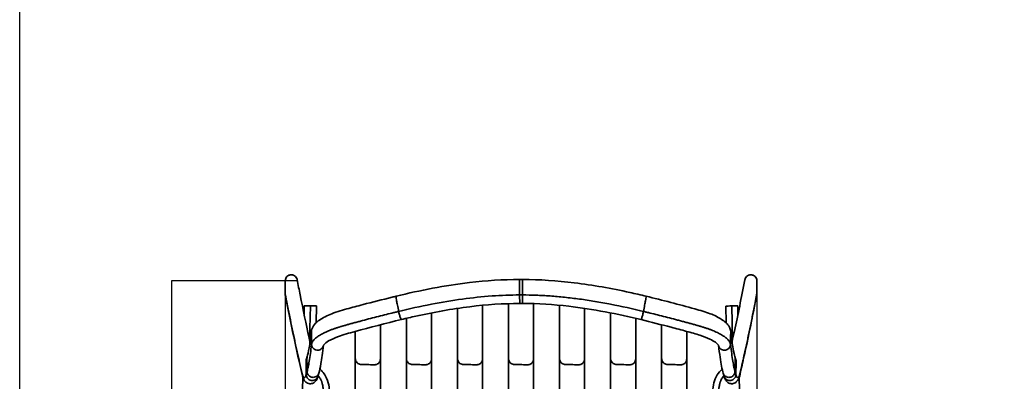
# Model space of a CAD drawing. Header units: millimetres. Extents: x -234 to 1726, y -356 to 1749.
# Tile 3 of 202: x -234 to 746, y 277 to 636. Entities that reach past the tile are written whole.
import ezdxf

# ---------------------------------------------------------------- set-up
doc = ezdxf.new("R2010")
doc.units = ezdxf.units.MM
doc.layers.add('QUOTE', color=252, linetype='Continuous')
doc.layers.add('Spigoli tangenti visibili(ISO)', color=7, linetype='Continuous', lineweight=35)
doc.layers.add('Spigoli visibili(ISO)', color=7, linetype='Continuous', lineweight=35)
doc.styles.get("Standard").update_dxf_attribs({"font": 'txt.shx', "height": 15})
doc.dimstyles.get("Standard").update_dxf_attribs({"dimtxt": 15, "dimasz": 0.18, "dimexe": 0.18, "dimexo": 0.0625, "dimgap": 0.091, "dimtad": 1, "dimtoh": 1, "dimdec": 0, "dimzin": 0, "dimdsep": 46, "dimtxsty": 'Standard', "dimblk": 'ARCHTICK', "dimcen": 0.09, "dimadec": 0, "dimazin": 0, "dimtfac": 1, "dimtdec": 0, "dimtofl": 0, "dimtmove": 0, "dimatfit": 3, "dimfxl": 1, "dimtolj": 1, "dimtzin": 0, "dimarcsym": 0})

# ---------------------------------------------------------------- blocks, each defined once
blk = doc.blocks.new('_ArchTick')
at = {"color": 0, "linetype": 'ByBlock', "const_width": 0.15}
blk.add_lwpolyline([(-0.5, -0.5), (0.5, 0.5)], dxfattribs=at)
blk = doc.blocks.new('*D12')
at = {"layer": 'Defpoints', "color": 0, "linetype": 'Continuous', "transparency": 16777216}
for p in [(42.61, 376.51), (-82.44, -144.51), (265.24, -144.51)]:
    blk.add_point(p, dxfattribs=at)
at = {"layer": 'QUOTE', "color": 0, "linetype": 'Continuous', "lineweight": -2, "transparency": 16777216}
for p, q in [((42.55, 376.51), (-82.62, 376.51)), ((-82.44, 376.51), (-82.44, -144.51)), ((265.18, -144.51), (-82.62, -144.51))]:
    blk.add_line(p, q, dxfattribs=at)
at = {"layer": 'QUOTE', "color": 0, "linetype": 'Continuous', "lineweight": -2, "transparency": 16777216, "xscale": 0.18, "yscale": 0.18, "zscale": 0.18}
for p, rotation in [((-82.44, 376.51), 90), ((-82.44, -144.51), 270)]:
    blk.add_blockref('_ArchTick', p, dxfattribs=dict(at, rotation=rotation))
at = {"layer": 'QUOTE', "color": 0, "linetype": 'Continuous', "lineweight": 18, "transparency": 16777216, "insert": (-97.53, 99.05), "char_height": 15, "attachment_point": 1, "rotation": 90}
blk.add_mtext('\\A1;521', dxfattribs=at)
blk = doc.blocks.new('*D13')
at = {"layer": 'Defpoints', "color": 0, "linetype": 'Continuous', "transparency": 16777216}
for p in [(30.61, 363.67), (499.87, 363.67), (499.87, -271.72)]:
    blk.add_point(p, dxfattribs=at)
at = {"layer": 'QUOTE', "color": 0, "linetype": 'Continuous', "lineweight": -2, "transparency": 16777216}
for p, q in [((30.61, 363.61), (30.61, -271.9)), ((499.87, 363.61), (499.87, -271.9)), ((30.61, -271.72), (499.87, -271.72))]:
    blk.add_line(p, q, dxfattribs=at)
at = {"layer": 'QUOTE', "color": 0, "linetype": 'Continuous', "lineweight": -2, "transparency": 16777216, "xscale": 0.18, "yscale": 0.18, "zscale": 0.18, "rotation": 180}
blk.add_blockref('_ArchTick', (30.61, -271.72), dxfattribs=at)
at = {"layer": 'QUOTE', "color": 0, "linetype": 'Continuous', "lineweight": -2, "transparency": 16777216, "xscale": 0.18, "yscale": 0.18, "zscale": 0.18}
blk.add_blockref('_ArchTick', (499.87, -271.72), dxfattribs=at)
at = {"layer": 'QUOTE', "color": 0, "linetype": 'Continuous', "lineweight": 18, "transparency": 16777216, "insert": (245.24, -256.63), "char_height": 15, "attachment_point": 1}
blk.add_mtext('\\A1;469', dxfattribs=at)

msp = doc.modelspace()

# ---------------------------------------------------------------- linework, layer by layer
at = {"layer": 'QUOTE'}
msp.add_lwpolyline([(-233.59, 1749.32), (1725.78, 1749.32), (1725.78, -355.87), (-233.59, -355.87)], close=True, dxfattribs=at)
at = {"layer": 'Spigoli tangenti visibili(ISO)'}
for p, q in [((263.85, 362.39), (266.63, 362.39)), ((277.73, 298.45), (277.73, 353.76)), ((55.6, 351.43), (54.88, 317.65)), ((55.6, 351.43), (55.6, 351.43)), ((176.13, 298.45), (176.13, 344.56)), ((226.93, 298.45), (226.93, 352.1)), ((328.53, 298.45), (328.53, 349.03)), ((475.6, 317.65), (474.88, 351.5)), ((379.33, 298.45), (379.33, 339.13)), ((125.33, 298.45), (125.33, 332.71)), ((430.13, 298.45), (430.13, 326.13)), ((51.4, 283.17), (52.36, 286.34)), ((478.12, 286.34), (479.08, 283.17))]:
    msp.add_line(p, q, dxfattribs=at)
for points, weights, knots in [([(263.85, 362.39), (263.85, 368.32), (263.85, 374.26), (263.85, 377.81), (263.96, 377.81)], [1, 1, 1, 0.788253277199, 0.882670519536], [0, 0, 0, 13, 13, 19.813792, 19.813792, 19.813792]), ([(266.63, 362.39), (266.63, 368.32), (266.63, 374.26), (266.63, 377.81), (266.73, 377.81)], [1, 1, 1, 0.788253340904, 0.882670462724], [0, 0, 0, 13, 13, 19.81379, 19.81379, 19.81379])]:
    msp.add_rational_spline(points, weights, degree=2, knots=knots, dxfattribs=at)
for points, knots in [([(30.61, 363.67), (31.29, 360.1), (32.79, 352.36), (35.12, 340.7), (37.57, 328.73), (39.62, 319.06), (41.25, 311.51), (42.48, 305.92), (43.71, 300.42), (44.74, 295.91), (45.56, 292.34), (46.18, 289.68), (46.69, 287.49), (47.1, 285.74), (47.33, 284.79), (47.47, 284.19), (47.53, 283.95), (47.59, 283.71), (47.65, 283.48), (47.71, 283.26), (47.8, 282.98), (47.9, 282.64), (48.02, 282.27), (48.14, 281.92), (48.26, 281.61), (48.39, 281.32), (48.51, 281.06), (48.63, 280.83), (48.76, 280.63), (48.92, 280.41), (49.13, 280.19), (49.38, 280.06), (49.63, 280.04), (49.88, 280.14), (50.13, 280.35), (50.39, 280.68), (50.64, 281.13), (50.89, 281.69), (51.15, 282.36), (51.32, 282.89), (51.4, 283.17)], [98.366027, 98.366027, 98.366027, 98.366027, 167.783172, 250.516574, 333.249976, 415.473371, 456.585068, 497.696765, 538.87592, 580.055074, 600.644652, 621.234229, 641.823806, 652.118595, 662.413384, 664.372104, 666.330824, 668.289543, 670.248263, 672.206983, 674.165703, 678.083143, 682.000583, 685.918023, 689.835463, 693.752903, 697.677268, 701.601633, 705.525998, 709.450364, 717.299094, 725.147825, 732.994051, 740.840277, 748.686503, 756.532729, 764.359992, 772.187255, 780.014518, 787.841781, 787.841781, 787.841781, 787.841781]), ([(479.08, 283.17), (479.25, 282.61), (479.59, 281.63), (480.09, 280.62), (480.6, 280.08), (481.02, 280.01), (481.35, 280.19), (481.6, 280.45), (481.85, 280.82), (482.05, 281.22), (482.22, 281.61), (482.34, 281.92), (482.46, 282.27), (482.58, 282.64), (482.7, 283.05), (482.81, 283.41), (482.89, 283.71), (482.95, 283.95), (483, 284.15), (483.04, 284.32), (483.16, 284.83), (483.38, 285.74), (483.68, 287.05), (483.99, 288.37), (484.4, 290.13), (484.82, 291.9), (485.23, 293.68), (485.54, 295.02), (485.84, 296.37), (486.25, 298.17), (486.77, 300.43), (487.28, 302.72), (487.69, 304.56), (488.1, 306.4), (488.61, 308.72), (489.43, 312.45), (490.45, 317.17), (491.68, 322.92), (492.91, 328.76), (494.13, 334.7), (495.36, 340.74), (496.59, 346.86), (497.82, 353.1), (498.92, 358.71), (499.6, 362.26), (499.87, 363.67)], [0, 0, 0, 0, 15.654526, 31.309052, 47.001504, 62.693956, 70.542687, 78.391417, 86.240148, 94.088878, 98.006318, 101.923758, 105.841198, 109.758638, 113.676078, 117.593517, 119.552237, 121.510957, 123.469677, 124.449037, 125.428397, 135.723186, 146.017974, 156.312763, 166.607552, 187.197129, 197.491918, 207.786706, 218.081495, 228.376284, 248.965861, 269.555438, 279.850227, 290.145016, 310.700864, 331.256713, 372.36841, 413.480108, 454.591805, 495.958506, 537.325207, 578.691908, 620.058609, 662.004402, 689.476201, 689.476201, 689.476201, 689.476201]), ([(143.48, 346.04), (143.06, 348.17), (142.65, 350.29), (142.24, 352.4), (141.96, 353.83), (141.69, 355.25), (141.42, 356.65), (141.35, 356.98), (141.29, 357.31), (141.22, 357.63), (141.04, 358.57), (140.89, 359.56), (140.87, 360.24), (140.85, 360.81), (140.92, 361.13), (141.05, 361.17)], [0, 0, 0, 0, 7.158481, 7.158481, 7.158481, 12.042931, 12.042931, 12.042931, 13.188977, 13.188977, 13.188977, 16.800027, 16.800027, 16.800027, 19.79551, 19.79551, 19.79551, 19.79551]), ([(143.48, 346.04), (154.28, 348.69), (175.38, 353.36), (206.4, 358.53), (235.73, 361.65), (254.7, 362.39), (263.85, 362.39)], [0, 0, 0, 0, 33.987834, 66.02166, 96.115108, 124.31874, 124.31874, 124.31874, 124.31874]), ([(264.1, 353.94), (264.1, 353.94), (264.09, 353.95), (264.09, 353.96), (264.07, 354.01), (264.05, 354.19), (264.03, 354.44), (264.01, 354.7), (263.99, 355.08), (263.97, 355.58), (263.93, 356.45), (263.9, 357.69), (263.88, 358.98), (263.86, 360.2), (263.85, 361.42), (263.85, 362.39)], [51.717939, 51.717939, 51.717939, 51.717939, 52.140405, 52.140405, 52.140405, 54.204835, 54.204835, 54.204835, 56.398555, 56.398555, 56.398555, 60.16064, 60.16064, 60.16064, 63.700012, 63.700012, 63.700012, 63.700012]), ([(266.88, 353.94), (266.87, 353.94), (266.87, 353.95), (266.87, 353.96), (266.85, 354.01), (266.83, 354.19), (266.81, 354.44), (266.79, 354.7), (266.77, 355.08), (266.75, 355.58), (266.71, 356.45), (266.68, 357.69), (266.66, 358.98), (266.64, 360.2), (266.63, 361.42), (266.63, 362.39)], [51.717946, 51.717946, 51.717946, 51.717946, 52.140405, 52.140405, 52.140405, 54.204835, 54.204835, 54.204835, 56.398555, 56.398555, 56.398555, 60.16064, 60.16064, 60.16064, 63.700012, 63.700012, 63.700012, 63.700012]), ([(266.63, 362.39), (271.13, 362.39), (280.29, 362.21), (294.28, 361.44), (308.71, 360.16), (323.59, 358.37), (338.88, 356.06), (360.14, 352.24), (376.2, 348.69), (387, 346.04)], [0, 0, 0, 0, 13.87031, 28.203631, 43.010052, 58.29708, 74.069779, 90.330905, 124.31874, 124.31874, 124.31874, 124.31874]), ([(387, 346.04), (387.42, 348.17), (387.83, 350.29), (388.24, 352.4), (388.52, 353.83), (388.79, 355.25), (389.06, 356.65), (389.13, 356.98), (389.19, 357.31), (389.26, 357.63), (389.44, 358.57), (389.6, 359.56), (389.67, 360.23), (389.72, 360.79), (389.71, 361.1), (389.63, 361.13)], [0, 0, 0, 0, 7.158481, 7.158481, 7.158481, 12.042931, 12.042931, 12.042931, 13.188977, 13.188977, 13.188977, 16.800027, 16.800027, 16.800027, 19.795427, 19.795427, 19.795427, 19.795427]), ([(56.8, 313.18), (56.88, 313.87), (57.33, 315.31), (58.86, 317.54), (61.28, 319.84), (64.57, 322.16), (68.64, 324.44), (72.62, 326.26), (76.1, 327.66), (78.81, 328.66), (81.16, 329.45), (83.1, 330.07), (84.28, 330.44), (85.33, 330.75), (86.1, 330.98), (86.87, 331.21), (87.66, 331.44), (88.46, 331.67), (89.56, 331.99), (90.96, 332.39), (92.66, 332.87), (94.42, 333.36), (96.21, 333.85), (98.05, 334.36), (99.91, 334.86), (102.45, 335.55), (107.02, 336.77), (113.62, 338.51), (121.55, 340.55), (129.3, 342.51), (135.51, 344.07), (140.19, 345.23), (142.41, 345.77), (143.48, 346.04)], [0, 0, 0, 0, 6.834496, 13.828838, 20.933957, 28.095789, 35.257621, 42.36274, 45.85991, 49.357081, 52.774329, 54.482953, 56.191578, 56.993465, 57.795352, 58.597239, 59.399126, 60.247537, 61.095947, 62.792768, 64.576093, 66.359418, 68.220034, 70.08065, 72.007449, 73.934249, 77.895292, 86.030671, 94.256326, 102.328338, 109.995546, 113.597958, 117.003902, 117.003902, 117.003902, 117.003902]), ([(146.31, 337.96), (146.28, 337.96), (146.26, 337.96), (146.23, 337.97), (146.13, 338), (146, 338.17), (145.86, 338.39), (145.71, 338.64), (145.54, 338.99), (145.35, 339.47), (145.01, 340.29), (144.61, 341.49), (144.26, 342.73), (143.94, 343.91), (143.66, 345.09), (143.48, 346.04)], [51.645759, 51.645759, 51.645759, 51.645759, 52.140405, 52.140405, 52.140405, 54.204835, 54.204835, 54.204835, 56.398555, 56.398555, 56.398555, 60.16064, 60.16064, 60.16064, 63.700012, 63.700012, 63.700012, 63.700012]), ([(384.66, 337.84), (384.67, 337.84), (384.69, 337.84), (384.7, 337.85), (384.77, 337.9), (384.86, 338.07), (384.97, 338.31), (385.07, 338.56), (385.21, 338.93), (385.36, 339.42), (385.63, 340.25), (385.96, 341.46), (386.27, 342.72), (386.56, 343.9), (386.82, 345.09), (387, 346.04)], [51.645427, 51.645427, 51.645427, 51.645427, 52.140405, 52.140405, 52.140405, 54.204835, 54.204835, 54.204835, 56.398555, 56.398555, 56.398555, 60.16064, 60.16064, 60.16064, 63.700012, 63.700012, 63.700012, 63.700012]), ([(387, 346.04), (388.07, 345.77), (390.29, 345.23), (394.97, 344.07), (401.18, 342.51), (408.93, 340.55), (415.54, 338.84), (420.86, 337.45), (424.8, 336.41), (428.66, 335.38), (431.8, 334.53), (434.27, 333.85), (436.06, 333.36), (437.82, 332.87), (439.52, 332.39), (441.2, 331.91), (442.55, 331.52), (443.61, 331.21), (444.38, 330.98), (445.15, 330.75), (446.2, 330.44), (447.38, 330.07), (448.84, 329.61), (450.25, 329.14), (452.12, 328.49), (454.38, 327.66), (456.98, 326.61), (459.44, 325.54), (461.74, 324.43), (463.87, 323.3), (466.46, 321.77), (469.2, 319.84), (471.62, 317.54), (473.15, 315.31), (473.6, 313.87), (473.68, 313.18)], [0, 0, 0, 0, 3.405944, 7.008356, 14.675564, 22.747576, 30.973231, 35.06702, 39.10861, 43.069653, 46.923253, 48.783868, 50.644484, 52.427809, 54.211135, 55.907955, 57.604776, 58.406663, 59.20855, 60.010437, 60.812325, 62.520949, 64.229573, 65.938197, 67.646821, 71.143992, 74.641162, 78.193722, 81.746281, 85.327197, 88.908113, 96.069945, 103.175064, 110.169406, 117.003902, 117.003902, 117.003902, 117.003902]), ([(56.8, 313.18), (56.77, 315.46), (56.73, 317.74), (56.7, 319.99), (56.67, 321.53), (56.65, 323.05), (56.63, 324.55), (56.62, 324.9), (56.62, 325.25), (56.61, 325.6), (56.61, 325.83), (56.62, 326.07), (56.65, 326.32)], [0, 0, 0, 0, 7.158481, 7.158481, 7.158481, 12.042931, 12.042931, 12.042931, 13.188977, 13.188977, 13.188977, 14.030458, 14.030458, 14.030458, 14.030458]), ([(473.68, 313.18), (473.71, 315.46), (473.75, 317.74), (473.78, 319.99), (473.81, 321.53), (473.83, 323.05), (473.85, 324.55), (473.86, 324.9), (473.86, 325.25), (473.87, 325.6), (473.87, 325.83), (473.86, 326.07), (473.83, 326.32)], [0, 0, 0, 0, 7.158481, 7.158481, 7.158481, 12.042931, 12.042931, 12.042931, 13.188977, 13.188977, 13.188977, 14.029519, 14.029519, 14.029519, 14.029519]), ([(52.36, 286.34), (52.71, 287.52), (53.43, 290.4), (54.53, 296.33), (55.65, 303.84), (56.42, 309.9), (56.8, 313.18)], [0, 0, 0, 0, 32.641159, 65.321034, 98.00091, 130.642069, 130.642069, 130.642069, 130.642069]), ([(68.73, 312.37), (68.6, 311.62), (68.31, 310.83), (67.82, 310.11), (67.13, 309.1), (66.05, 308.3), (64.92, 307.89), (64.25, 307.65), (63.57, 307.54), (62.95, 307.53), (62.29, 307.51), (61.59, 307.6), (60.89, 307.83), (59.7, 308.21), (58.56, 309.02), (57.83, 310.05), (57.14, 311.03), (56.82, 312.17), (56.8, 313.18)], [46.140898, 46.140898, 46.140898, 46.140898, 48.650033, 48.650033, 48.650033, 52.140405, 52.140405, 52.140405, 54.204835, 54.204835, 54.204835, 56.398555, 56.398555, 56.398555, 60.16064, 60.16064, 60.16064, 63.700012, 63.700012, 63.700012, 63.700012]), ([(461.75, 312.39), (461.85, 311.58), (462.14, 310.7), (462.68, 309.92), (463.37, 308.92), (464.45, 308.14), (465.58, 307.75), (466.24, 307.52), (466.92, 307.42), (467.54, 307.42), (468.2, 307.42), (468.9, 307.52), (469.59, 307.76), (470.78, 308.16), (471.92, 308.99), (472.65, 310.04), (473.34, 311.02), (473.66, 312.17), (473.68, 313.18)], [45.886756, 45.886756, 45.886756, 45.886756, 48.650033, 48.650033, 48.650033, 52.140405, 52.140405, 52.140405, 54.204835, 54.204835, 54.204835, 56.398555, 56.398555, 56.398555, 60.16064, 60.16064, 60.16064, 63.700012, 63.700012, 63.700012, 63.700012]), ([(473.68, 313.18), (474.06, 309.9), (474.83, 303.84), (475.95, 296.33), (477.05, 290.4), (477.77, 287.52), (478.12, 286.34)], [0, 0, 0, 0, 32.641159, 65.321034, 98.00091, 130.642069, 130.642069, 130.642069, 130.642069]), ([(51.4, 283.17), (51.38, 285.55), (51.36, 287.92), (51.34, 290.26), (51.33, 291.86), (51.32, 293.44), (51.3, 295), (51.3, 295.37), (51.3, 295.73), (51.3, 296.1), (51.29, 296.65), (51.37, 297.26), (51.55, 297.86)], [0, 0, 0, 0, 7.158481, 7.158481, 7.158481, 12.042931, 12.042931, 12.042931, 13.188977, 13.188977, 13.188977, 15.101628, 15.101628, 15.101628, 15.101628]), ([(52.36, 286.34), (52.34, 288.72), (52.32, 291.09), (52.3, 293.43), (52.28, 295.03), (52.27, 296.61), (52.26, 298.17), (52.26, 298.54), (52.25, 298.9), (52.25, 299.27), (52.24, 299.82), (52.32, 300.43), (52.51, 301.03)], [0, 0, 0, 0, 7.158481, 7.158481, 7.158481, 12.042931, 12.042931, 12.042931, 13.188977, 13.188977, 13.188977, 15.101658, 15.101658, 15.101658, 15.101658]), ([(100.34, 299.07), (100.35, 297.99), (100.68, 296.78), (101.43, 295.76), (102.21, 294.69), (103.42, 293.88), (104.68, 293.53), (105.17, 293.39), (105.66, 293.32), (106.14, 293.31), (107.56, 293.26), (108.92, 293.21), (110.24, 293.17), (112.59, 293.1), (114.8, 293.02), (117.06, 292.95), (117.75, 292.93), (118.43, 292.91), (119.13, 292.88), (120.18, 292.85), (121.43, 293.1), (122.53, 293.77), (123.63, 294.43), (124.51, 295.5), (124.95, 296.62), (125.2, 297.24), (125.31, 297.87), (125.33, 298.45)], [32.073238, 32.073238, 32.073238, 32.073238, 35.747144, 35.747144, 35.747144, 39.584094, 39.584094, 39.584094, 41.085249, 41.085249, 41.085249, 45.094543, 45.094543, 45.094543, 52.283457, 52.283457, 52.283457, 54.463986, 54.463986, 54.463986, 58.074766, 58.074766, 58.074766, 61.681514, 61.681514, 61.681514, 63.700012, 63.700012, 63.700012, 63.700012]), ([(151.14, 299.07), (151.15, 297.99), (151.48, 296.78), (152.23, 295.76), (153.01, 294.69), (154.22, 293.88), (155.48, 293.53), (155.97, 293.39), (156.46, 293.32), (156.94, 293.31), (158.36, 293.26), (159.72, 293.21), (161.04, 293.17), (163.39, 293.1), (165.6, 293.02), (167.86, 292.95), (168.55, 292.93), (169.23, 292.91), (169.93, 292.88), (170.98, 292.85), (172.23, 293.1), (173.33, 293.77), (174.43, 294.43), (175.31, 295.5), (175.75, 296.62), (176, 297.24), (176.11, 297.87), (176.13, 298.45)], [32.073238, 32.073238, 32.073238, 32.073238, 35.747144, 35.747144, 35.747144, 39.584094, 39.584094, 39.584094, 41.085249, 41.085249, 41.085249, 45.094543, 45.094543, 45.094543, 52.283457, 52.283457, 52.283457, 54.463986, 54.463986, 54.463986, 58.074766, 58.074766, 58.074766, 61.681514, 61.681514, 61.681514, 63.700012, 63.700012, 63.700012, 63.700012]), ([(201.94, 299.07), (201.95, 297.99), (202.28, 296.78), (203.03, 295.76), (203.81, 294.69), (205.02, 293.88), (206.28, 293.53), (206.77, 293.39), (207.26, 293.32), (207.74, 293.31), (209.16, 293.26), (210.52, 293.21), (211.84, 293.17), (214.19, 293.1), (216.4, 293.02), (218.66, 292.95), (219.35, 292.93), (220.03, 292.91), (220.73, 292.88), (221.78, 292.85), (223.03, 293.1), (224.13, 293.77), (225.23, 294.43), (226.11, 295.5), (226.55, 296.62), (226.8, 297.24), (226.91, 297.87), (226.93, 298.45)], [32.073238, 32.073238, 32.073238, 32.073238, 35.747144, 35.747144, 35.747144, 39.584094, 39.584094, 39.584094, 41.085249, 41.085249, 41.085249, 45.094543, 45.094543, 45.094543, 52.283457, 52.283457, 52.283457, 54.463986, 54.463986, 54.463986, 58.074766, 58.074766, 58.074766, 61.681514, 61.681514, 61.681514, 63.700012, 63.700012, 63.700012, 63.700012]), ([(252.74, 299.07), (252.75, 297.99), (253.08, 296.78), (253.83, 295.76), (254.61, 294.69), (255.82, 293.88), (257.08, 293.53), (257.57, 293.39), (258.06, 293.32), (258.54, 293.31), (259.96, 293.26), (261.32, 293.21), (262.64, 293.17), (264.99, 293.1), (267.2, 293.02), (269.46, 292.95), (270.15, 292.93), (270.83, 292.91), (271.53, 292.88), (272.58, 292.85), (273.83, 293.1), (274.93, 293.77), (276.03, 294.43), (276.91, 295.5), (277.35, 296.62), (277.6, 297.24), (277.71, 297.87), (277.73, 298.45)], [32.073238, 32.073238, 32.073238, 32.073238, 35.747144, 35.747144, 35.747144, 39.584094, 39.584094, 39.584094, 41.085249, 41.085249, 41.085249, 45.094543, 45.094543, 45.094543, 52.283457, 52.283457, 52.283457, 54.463986, 54.463986, 54.463986, 58.074766, 58.074766, 58.074766, 61.681514, 61.681514, 61.681514, 63.700012, 63.700012, 63.700012, 63.700012]), ([(303.54, 299.07), (303.55, 297.99), (303.88, 296.78), (304.63, 295.76), (305.41, 294.69), (306.62, 293.88), (307.88, 293.53), (308.37, 293.39), (308.86, 293.32), (309.34, 293.31), (310.76, 293.26), (312.12, 293.21), (313.44, 293.17), (315.79, 293.1), (318, 293.02), (320.26, 292.95), (320.95, 292.93), (321.63, 292.91), (322.33, 292.88), (323.38, 292.85), (324.63, 293.1), (325.73, 293.77), (326.83, 294.43), (327.71, 295.5), (328.15, 296.62), (328.4, 297.24), (328.51, 297.87), (328.53, 298.45)], [32.073238, 32.073238, 32.073238, 32.073238, 35.747144, 35.747144, 35.747144, 39.584094, 39.584094, 39.584094, 41.085249, 41.085249, 41.085249, 45.094543, 45.094543, 45.094543, 52.283457, 52.283457, 52.283457, 54.463986, 54.463986, 54.463986, 58.074766, 58.074766, 58.074766, 61.681514, 61.681514, 61.681514, 63.700012, 63.700012, 63.700012, 63.700012]), ([(354.34, 299.07), (354.35, 297.99), (354.68, 296.78), (355.43, 295.76), (356.21, 294.69), (357.42, 293.88), (358.68, 293.53), (359.17, 293.39), (359.66, 293.32), (360.14, 293.31), (361.56, 293.26), (362.92, 293.21), (364.24, 293.17), (366.59, 293.1), (368.8, 293.02), (371.06, 292.95), (371.75, 292.93), (372.43, 292.91), (373.13, 292.88), (374.18, 292.85), (375.43, 293.1), (376.53, 293.77), (377.63, 294.43), (378.51, 295.5), (378.95, 296.62), (379.2, 297.24), (379.31, 297.87), (379.33, 298.45)], [32.073238, 32.073238, 32.073238, 32.073238, 35.747144, 35.747144, 35.747144, 39.584094, 39.584094, 39.584094, 41.085249, 41.085249, 41.085249, 45.094543, 45.094543, 45.094543, 52.283457, 52.283457, 52.283457, 54.463986, 54.463986, 54.463986, 58.074766, 58.074766, 58.074766, 61.681514, 61.681514, 61.681514, 63.700012, 63.700012, 63.700012, 63.700012]), ([(405.14, 299.07), (405.15, 297.99), (405.48, 296.78), (406.23, 295.76), (407.01, 294.69), (408.22, 293.88), (409.48, 293.53), (409.97, 293.39), (410.46, 293.32), (410.94, 293.31), (412.36, 293.26), (413.72, 293.21), (415.04, 293.17), (417.39, 293.1), (419.6, 293.02), (421.86, 292.95), (422.55, 292.93), (423.23, 292.91), (423.93, 292.88), (424.98, 292.85), (426.23, 293.1), (427.33, 293.77), (428.43, 294.43), (429.31, 295.5), (429.75, 296.62), (430, 297.24), (430.11, 297.87), (430.13, 298.45)], [32.073238, 32.073238, 32.073238, 32.073238, 35.747144, 35.747144, 35.747144, 39.584094, 39.584094, 39.584094, 41.085249, 41.085249, 41.085249, 45.094543, 45.094543, 45.094543, 52.283457, 52.283457, 52.283457, 54.463986, 54.463986, 54.463986, 58.074766, 58.074766, 58.074766, 61.681514, 61.681514, 61.681514, 63.700012, 63.700012, 63.700012, 63.700012]), ([(478.12, 286.34), (478.14, 288.72), (478.16, 291.09), (478.18, 293.43), (478.2, 295.03), (478.21, 296.61), (478.22, 298.17), (478.22, 298.54), (478.23, 298.9), (478.23, 299.27), (478.23, 299.82), (478.16, 300.43), (477.97, 301.03)], [0, 0, 0, 0, 7.158481, 7.158481, 7.158481, 12.042931, 12.042931, 12.042931, 13.188977, 13.188977, 13.188977, 15.101783, 15.101783, 15.101783, 15.101783]), ([(479.08, 283.17), (479.1, 285.55), (479.12, 287.92), (479.14, 290.26), (479.15, 291.86), (479.16, 293.44), (479.18, 295), (479.18, 295.37), (479.18, 295.73), (479.18, 296.1), (479.19, 296.65), (479.11, 297.26), (478.93, 297.86)], [0, 0, 0, 0, 7.158481, 7.158481, 7.158481, 12.042931, 12.042931, 12.042931, 13.188977, 13.188977, 13.188977, 15.101783, 15.101783, 15.101783, 15.101783]), ([(64.1, 284.67), (63.93, 284.13), (63.69, 283.59), (63.35, 283.08), (62.66, 282.04), (61.57, 281.21), (60.44, 280.79), (59.77, 280.55), (59.09, 280.44), (58.47, 280.42), (57.81, 280.41), (57.11, 280.51), (56.41, 280.75), (55.22, 281.15), (54.09, 282), (53.36, 283.08), (52.68, 284.1), (52.36, 285.29), (52.36, 286.34)], [46.951819, 46.951819, 46.951819, 46.951819, 48.650033, 48.650033, 48.650033, 52.140405, 52.140405, 52.140405, 54.204835, 54.204835, 54.204835, 56.398555, 56.398555, 56.398555, 60.16064, 60.16064, 60.16064, 63.700012, 63.700012, 63.700012, 63.700012]), ([(466.41, 284.59), (466.57, 284.06), (466.81, 283.52), (467.15, 283.02), (467.84, 281.98), (468.93, 281.15), (470.06, 280.74), (470.72, 280.5), (471.4, 280.39), (472.02, 280.39), (472.68, 280.38), (473.38, 280.48), (474.07, 280.72), (475.26, 281.13), (476.39, 281.99), (477.12, 283.08), (477.8, 284.1), (478.12, 285.29), (478.12, 286.34)], [46.959152, 46.959152, 46.959152, 46.959152, 48.650033, 48.650033, 48.650033, 52.140405, 52.140405, 52.140405, 54.204835, 54.204835, 54.204835, 56.398555, 56.398555, 56.398555, 60.16064, 60.16064, 60.16064, 63.700012, 63.700012, 63.700012, 63.700012]), ([(63.14, 281.5), (62.98, 280.96), (62.74, 280.42), (62.4, 279.92), (61.7, 278.88), (60.62, 278.04), (59.48, 277.62), (58.81, 277.38), (58.14, 277.27), (57.51, 277.26), (56.85, 277.24), (56.15, 277.34), (55.46, 277.58), (54.27, 277.98), (53.14, 278.83), (52.41, 279.91), (51.73, 280.93), (51.41, 282.12), (51.4, 283.17)], [46.951819, 46.951819, 46.951819, 46.951819, 48.650033, 48.650033, 48.650033, 52.140405, 52.140405, 52.140405, 54.204835, 54.204835, 54.204835, 56.398555, 56.398555, 56.398555, 60.16064, 60.16064, 60.16064, 63.700012, 63.700012, 63.700012, 63.700012]), ([(68.51, 258.24), (68.51, 259.22), (68.51, 261.14), (68.51, 263.32), (68.51, 264.8), (68.5, 265.87), (68.48, 267.09), (68.42, 268.27), (68.36, 269.17), (68.26, 270.16), (68.07, 271.57), (67.76, 273.22), (67.4, 274.63), (67.05, 275.73), (66.75, 276.51), (66.44, 277.26), (65.95, 278.28), (65.08, 279.8), (64.09, 281.16), (63.45, 281.93), (63.32, 282.08)], [0, 0, 0, 0, 2.96196, 5.740439, 6.573307, 7.372871, 8.952388, 10.238907, 10.899399, 11.655562, 13.209842, 15.181726, 16.680995, 17.556818, 18.625028, 19.179229, 19.985823, 22.005366, 24.421374, 25.008682, 25.008682, 25.008682, 25.008682]), ([(461.97, 258.24), (461.97, 259.22), (461.97, 261.14), (461.97, 263.32), (461.97, 264.8), (461.98, 265.87), (462, 267.09), (462.06, 268.27), (462.12, 269.17), (462.22, 270.16), (462.41, 271.57), (462.72, 273.22), (463.08, 274.63), (463.43, 275.73), (463.73, 276.51), (464.04, 277.26), (464.53, 278.28), (465.4, 279.8), (466.39, 281.16), (467.03, 281.93), (467.16, 282.08)], [0, 0, 0, 0, 2.96196, 5.740439, 6.573307, 7.372871, 8.952388, 10.238907, 10.899399, 11.655562, 13.209842, 15.181726, 16.680995, 17.556818, 18.625028, 19.179229, 19.985823, 22.005366, 24.421374, 25.008746, 25.008746, 25.008746, 25.008746]), ([(467.36, 281.42), (467.52, 280.89), (467.77, 280.35), (468.1, 279.85), (468.8, 278.81), (469.88, 277.98), (471.01, 277.57), (471.68, 277.33), (472.36, 277.22), (472.98, 277.22), (473.64, 277.21), (474.34, 277.31), (475.03, 277.55), (476.22, 277.96), (477.35, 278.82), (478.07, 279.91), (478.75, 280.93), (479.07, 282.12), (479.08, 283.17)], [46.961272, 46.961272, 46.961272, 46.961272, 48.650033, 48.650033, 48.650033, 52.140405, 52.140405, 52.140405, 54.204835, 54.204835, 54.204835, 56.398555, 56.398555, 56.398555, 60.16064, 60.16064, 60.16064, 63.700012, 63.700012, 63.700012, 63.700012])]:
    msp.add_open_spline(points, degree=3, knots=knots, dxfattribs=at)
at = {"layer": 'Spigoli visibili(ISO)'}
for p, q in [((263.96, 377.81), (266.73, 377.81)), ((266.73, 377.81), (266.73, 377.81)), ((141.05, 361.17), (141.05, 361.17)), ((252.74, 299.07), (252.74, 353.76)), ((264.1, 353.94), (264.1, 353.94)), ((266.88, 353.94), (264.1, 353.94)), ((277.74, 353.76), (277.74, 298.65)), ((49.6, 351.43), (49.42, 342.97)), ((49.6, 351.43), (55.6, 351.43)), ((55.6, 351.43), (61.6, 351.43)), ((60.1, 351.46), (61.6, 351.43)), ((61.6, 351.43), (61.24, 334.67)), ((176.14, 344.56), (176.14, 298.65)), ((201.94, 299.07), (201.94, 349.03)), ((226.94, 352.1), (226.94, 298.65)), ((303.54, 299.07), (303.54, 352.1)), ((328.54, 349.03), (328.54, 298.65)), ((354.34, 299.07), (354.34, 344.56)), ((469.24, 334.67), (468.89, 351.21)), ((481.06, 342.97), (480.88, 351.72)), ((151.14, 299.07), (151.14, 339.13)), ((379.34, 339.13), (379.34, 298.65)), ((384.66, 337.84), (384.66, 337.84)), ((56.65, 326.32), (56.65, 326.32)), ((100.34, 299.07), (100.34, 326.13)), ((125.34, 332.71), (125.34, 298.65)), ((405.14, 299.07), (405.14, 332.71)), ((430.14, 326.13), (430.14, 298.65)), ((51.55, 297.86), (52.5, 301.03)), ((51.55, 297.86), (51.55, 297.86)), ((100.35, 256.24), (100.35, 298.88)), ((125.33, 255.43), (125.33, 298.45)), ((151.15, 256.24), (151.15, 298.88)), ((176.13, 255.43), (176.13, 298.45)), ((201.95, 256.24), (201.95, 298.88)), ((226.93, 255.43), (226.93, 298.45)), ((252.75, 256.24), (252.75, 298.88)), ((277.73, 255.43), (277.73, 298.45)), ((303.55, 256.24), (303.55, 298.88)), ((328.53, 255.43), (328.53, 298.45)), ((354.35, 256.24), (354.35, 298.88)), ((379.33, 255.43), (379.33, 298.45)), ((405.15, 256.24), (405.15, 298.88)), ((430.13, 255.43), (430.13, 298.45)), ((477.97, 301.03), (477.97, 301.03)), ((477.98, 301.03), (478.93, 297.86)), ((63.15, 281.51), (64.1, 284.68)), ((466.4, 284.6), (467.35, 281.43)), ((48.1, 281.11), (39.85, -105.96)), ((490.63, -105.66), (482.38, 281.11))]:
    msp.add_line(p, q, dxfattribs=at)
for centre, major_axis, ratio, start_param, end_param in [((55.6, 351.43), (4.5, 0.03), 0.00101, 1.570707, 1.712291), ((55.6, 351.43), (4.5, 0.03), 0.001014, 0.000038, 1.570834), ((55.6, 351.43), (4.5, 0.03), 0.00101, 4.853883, 6.283096), ((474.88, 351.47), (4.49, 0.22), 0.007088, 0.250937, 1.42386)]:
    msp.add_ellipse(centre, major_axis=major_axis, ratio=ratio, start_param=start_param, end_param=end_param, dxfattribs=at)
for points, knots in [([(30.61, 363.67), (30.61, 367.95), (30.61, 372.23), (30.61, 376.51), (30.61, 377.29), (30.76, 378.06), (31.37, 379.5), (31.81, 380.15), (32.92, 381.25), (33.58, 381.68), (34.67, 382.13), (35.05, 382.24), (35.82, 382.4), (36.21, 382.43), (36.61, 382.43), (37.01, 382.43), (37.41, 382.39), (38.18, 382.24), (38.55, 382.13), (39.63, 381.69), (40.29, 381.25), (41.41, 380.15), (41.85, 379.5), (42.31, 378.4), (42.43, 378.01), (42.5, 377.61)], [0, 0, 0, 0, 13.00013, 13.00013, 13.00013, 15.370191, 15.370191, 17.740246, 17.740246, 20.110304, 20.110304, 21.292477, 21.292477, 22.47465, 22.47465, 22.47465, 23.679935, 23.679935, 24.839131, 24.839131, 27.208888, 27.208888, 29.578644, 29.578644, 30.819158, 30.819158, 30.819158, 30.819158]), ([(487.98, 377.61), (488.05, 378.01), (488.17, 378.4), (488.63, 379.5), (489.07, 380.15), (490.19, 381.25), (490.85, 381.69), (491.93, 382.13), (492.3, 382.24), (493.07, 382.39), (493.47, 382.43), (493.87, 382.43), (494.26, 382.43), (494.66, 382.4), (495.43, 382.24), (495.8, 382.13), (496.9, 381.68), (497.56, 381.25), (498.67, 380.15), (499.11, 379.5), (499.72, 378.06), (499.87, 377.29), (499.87, 376.51), (499.87, 372.23), (499.87, 367.95), (499.87, 363.67)], [1.129266, 1.129266, 1.129266, 1.129266, 2.36975, 2.36975, 4.739506, 4.739506, 7.109263, 7.109263, 8.268459, 8.268459, 9.473744, 9.473744, 9.473744, 10.655917, 10.655917, 11.83809, 11.83809, 14.208148, 14.208148, 16.578203, 16.578203, 18.948264, 18.948264, 18.948264, 31.948394, 31.948394, 31.948394, 31.948394]), ([(42.5, 377.61), (43.49, 372.49), (44.47, 367.44), (48.41, 347.57), (51.38, 333.41), (54.67, 318.59), (54.98, 317.19), (55.29, 315.79)], [0, 0, 0, 0, 10.000028, 10.000028, 40.000838, 40.000838, 43.159276, 43.159276, 43.159276, 43.159276]), ([(141.05, 361.18), (165.01, 367.05), (189.38, 371.78), (230.54, 376.67), (247.26, 377.81), (263.96, 377.81)], [0, 0, 0, 0, 7.441033, 7.441033, 12.450225, 12.450225, 12.450225, 12.450225]), ([(266.73, 377.81), (283.91, 377.8), (301.11, 376.58), (336.78, 372.23), (355.28, 368.92), (378.93, 363.69), (384.29, 362.44), (389.63, 361.13)], [0, 0, 0, 0, 5.153666, 5.153666, 10.793624, 10.793624, 12.452396, 12.452396, 12.452396, 12.452396]), ([(475.19, 315.79), (475.98, 319.32), (476.77, 322.9), (481.05, 342.54), (484.52, 359.59), (487.98, 377.61)], [25.812782, 25.812782, 25.812782, 25.812782, 33.803024, 33.803024, 68.971886, 68.971886, 68.971886, 68.971886]), ([(63.15, 281.52), (62.58, 279.61), (62.47, 278.1), (59.55, 275.38), (58.74, 274.8), (56.59, 274.07), (55.24, 273.98), (52.37, 274.64), (51.22, 275.59), (49.61, 277.36), (49.21, 278.21), (48.08, 280.8), (47.64, 282.79), (46.26, 288.64), (45.31, 292.73), (41.53, 309.4), (38.7, 322.58), (34.15, 344.89), (32.43, 353.61), (30.71, 362.57)], [0, 0, 0, 0, 4.341599, 4.341599, 5.405139, 5.405139, 6.450529, 6.450529, 7.987765, 7.987765, 9.998169, 9.998169, 14.3132, 14.3132, 23.771823, 23.771823, 52.148299, 52.148299, 69.547296, 69.547296, 69.547296, 69.547296]), ([(499.77, 362.57), (498.78, 357.42), (497.79, 352.35), (493.83, 332.38), (490.84, 318.12), (486.39, 298.05), (484.93, 291.66), (482.74, 282.34), (483.59, 279.62), (478.78, 275.24), (477.76, 274.56), (475.37, 274.01), (474.15, 274.04), (471.48, 274.81), (470.45, 275.75), (468.88, 277.55), (468.48, 278.42), (467.82, 279.99), (467.58, 280.68), (467.36, 281.43)], [0, 0, 0, 0, 10.000027, 10.000027, 40.000814, 40.000814, 54.582571, 54.582571, 61.881386, 61.881386, 63.086214, 63.086214, 64.042663, 64.042663, 65.59534, 65.59534, 67.776713, 67.776713, 69.476531, 69.476531, 69.476531, 69.476531]), ([(56.65, 326.32), (56.87, 328.26), (57.63, 330.05), (59.89, 333.48), (61.53, 335.08), (66.56, 338.94), (70.55, 341.08), (80.11, 345.03), (85.89, 346.78), (97.22, 349.95), (102.62, 351.4), (117.62, 355.33), (127.33, 357.79), (138.36, 360.52), (139.71, 360.85), (141.05, 361.18)], [0, 0, 0, 0, 1.003808, 1.003808, 2.217297, 2.217297, 4.158687, 4.158687, 6.160602, 6.160602, 7.86052, 7.86052, 10.868857, 10.868857, 11.286317, 11.286317, 11.286317, 11.286317]), ([(264.1, 353.94), (247.49, 353.95), (230.86, 352.75), (196.29, 348.49), (178.3, 345.25), (155.78, 340.23), (151.04, 339.12), (146.31, 337.96)], [0, 0, 0, 0, 4.981892, 4.981892, 10.467495, 10.467495, 11.936354, 11.936354, 11.936354, 11.936354]), ([(384.66, 337.84), (361.04, 343.65), (337, 348.31), (297.53, 352.89), (282.2, 353.93), (266.88, 353.94)], [0, 0, 0, 0, 7.33885, 7.33885, 11.934381, 11.934381, 11.934381, 11.934381]), ([(389.63, 361.13), (405.96, 357.12), (422.69, 352.91), (443.68, 347.03), (448.87, 345.51), (457.65, 342.11), (461.43, 340.28), (468.05, 336.06), (470.86, 333.6), (473.2, 329.15), (473.66, 327.77), (473.83, 326.32)], [0, 0, 0, 0, 5.073363, 5.073363, 6.852532, 6.852532, 8.557326, 8.557326, 10.509539, 10.509539, 11.260368, 11.260368, 11.260368, 11.260368]), ([(468.89, 351.21), (468.89, 351.22), (469.19, 351.24), (469.92, 351.27), (470.64, 351.31), (471.78, 351.37), (472.96, 351.42), (473.62, 351.45), (474.27, 351.48), (474.88, 351.5)], [22.61398, 22.61398, 22.61398, 22.61398, 26.22476, 26.22476, 26.22476, 29.831508, 29.831508, 29.831508, 31.850006, 31.850006, 31.850006, 31.850006]), ([(474.88, 351.5), (476.05, 351.55), (477.38, 351.61), (478.48, 351.65), (479.57, 351.69), (480.37, 351.72), (480.69, 351.72), (480.82, 351.72), (480.88, 351.72), (480.88, 351.72)], [31.850006, 31.850006, 31.850006, 31.850006, 35.747144, 35.747144, 35.747144, 39.584094, 39.584094, 39.584094, 41.085249, 41.085249, 41.085249, 41.085249]), ([(146.31, 337.96), (130.8, 334.16), (115.03, 330.17), (94.2, 324.44), (88.39, 322.83), (79.73, 319.67), (76.32, 318.1), (71.5, 315.26), (69.89, 313.89), (68.83, 312.62), (68.72, 312.35), (68.72, 312.35)], [0.000003, 0.000003, 0.000003, 0.000003, 4.817705, 4.817705, 6.717446, 6.717446, 8.290642, 8.290642, 9.74183, 9.74183, 10.516769, 10.516769, 10.516769, 10.516769]), ([(461.76, 312.35), (461.76, 312.35), (461.71, 312.5), (461.15, 313.29), (460.21, 314.25), (457.3, 316.31), (455.36, 317.43), (450.29, 319.83), (446.94, 321.14), (439.19, 323.64), (434.54, 324.92), (424.86, 327.58), (419.72, 328.94), (404.66, 332.87), (394.65, 335.39), (384.66, 337.84)], [0.399772, 0.399772, 0.399772, 0.399772, 0.975284, 0.975284, 2.147325, 2.147325, 3.292218, 3.292218, 4.664636, 4.664636, 6.167449, 6.167449, 7.780797, 7.780797, 10.88354, 10.88354, 10.88354, 10.88354]), ([(52.5, 301.03), (53.04, 302.81), (53.71, 305.85), (55.11, 314.2), (55.87, 319.71), (56.65, 326.32)], [0, 0, 0, 0, 6.279631, 6.279631, 13.036591, 13.036591, 13.036591, 13.036591]), ([(473.83, 326.32), (474.67, 319.22), (475.48, 313.38), (476.88, 305.37), (477.49, 302.66), (477.98, 301.03)], [0.000275, 0.000275, 0.000275, 0.000275, 7.261482, 7.261482, 13.037764, 13.037764, 13.037764, 13.037764]), ([(68.74, 312.39), (67.87, 305.03), (67.02, 298.93), (65.5, 290.21), (64.84, 287.15), (64.11, 284.68)], [0.0733, 0.0733, 0.0733, 0.0733, 7.475128, 7.475128, 13.328988, 13.328988, 13.328988, 13.328988]), ([(466.4, 284.6), (465.83, 286.49), (465.31, 288.73), (463.78, 296.67), (462.77, 303.64), (461.74, 312.4)], [0, 0, 0, 0, 4.521764, 4.521764, 13.32477, 13.32477, 13.32477, 13.32477]), ([(65.13, 288.69), (65.95, 287.89), (66.74, 287.07), (68.73, 284.8), (69.85, 283.29), (72.34, 278.97), (73.33, 275.91), (74.37, 270.01), (74.47, 267.11), (74.49, 262.19), (74.48, 260.13), (74.48, 258.08)], [0.457493, 0.457493, 0.457493, 0.457493, 0.801035, 0.801035, 1.36041, 1.36041, 2.296799, 2.296799, 3.159207, 3.159207, 3.775341, 3.775341, 3.775341, 3.775341]), ([(456, 258.08), (456, 263.71), (455.72, 269.47), (457.72, 277.7), (458.84, 280.4), (461.77, 284.94), (463.51, 286.89), (465.35, 288.69)], [0.000001, 0.000001, 0.000001, 0.000001, 1.689916, 1.689916, 2.541792, 2.541792, 3.314229, 3.314229, 3.314229, 3.314229])]:
    msp.add_open_spline(points, degree=3, knots=knots, dxfattribs=at)
for points in [[(30.71, 362.57), (30.64, 362.93), (30.61, 363.3), (30.61, 363.67)], [(499.87, 363.67), (499.87, 363.3), (499.84, 362.93), (499.77, 362.57)], [(54.75, 351.43), (54.89, 351.43), (55.02, 351.43), (55.12, 351.43)], [(479.23, 351.69), (479.71, 351.7), (480.17, 351.71), (480.63, 351.72)], [(51.19, 296.85), (51.19, 296.85), (51.36, 297.24), (51.55, 297.86)], [(125.33, 298.45), (125.34, 298.52), (125.34, 298.58), (125.34, 298.65)], [(176.13, 298.45), (176.14, 298.52), (176.14, 298.58), (176.14, 298.65)], [(226.93, 298.45), (226.94, 298.52), (226.94, 298.58), (226.94, 298.65)], [(277.73, 298.45), (277.74, 298.52), (277.74, 298.58), (277.74, 298.65)], [(328.53, 298.45), (328.54, 298.52), (328.54, 298.58), (328.54, 298.65)], [(379.33, 298.45), (379.34, 298.52), (379.34, 298.58), (379.34, 298.65)], [(430.13, 298.45), (430.14, 298.52), (430.14, 298.58), (430.14, 298.65)], [(478.93, 297.86), (479.12, 297.24), (479.29, 296.85), (479.29, 296.85)], [(64.1, 284.68), (64.1, 284.68), (64.1, 284.68), (64.1, 284.67)], [(467.36, 281.43), (467.36, 281.43), (467.36, 281.42), (467.36, 281.42)]]:
    msp.add_open_spline(points, degree=3, dxfattribs=at)

# ---------------------------------------------------------------- dimensions: what is measured, and where the dimension line sits
at = {"layer": 'QUOTE', "linetype": 'Continuous', "lineweight": 18}
for base, p1, p2, angle, picture, middle in [((-82.44, -144.51), (42.61, 376.51), (265.24, -144.51), 90, '*D12', (-82.44, 116.55)), ((499.87, -271.72), (30.61, 363.67), (499.87, 363.67), 180, '*D13', (265.24, -271.72))]:
    dim = msp.add_linear_dim(base=base, p1=p1, p2=p2, angle=angle, dimstyle='Standard', dxfattribs=at)
    dim.commit()
    dim.dimension.update_dxf_attribs({"geometry": picture, "text_midpoint": middle, "dimtype": 160})

doc.saveas('drawing.dxf')
